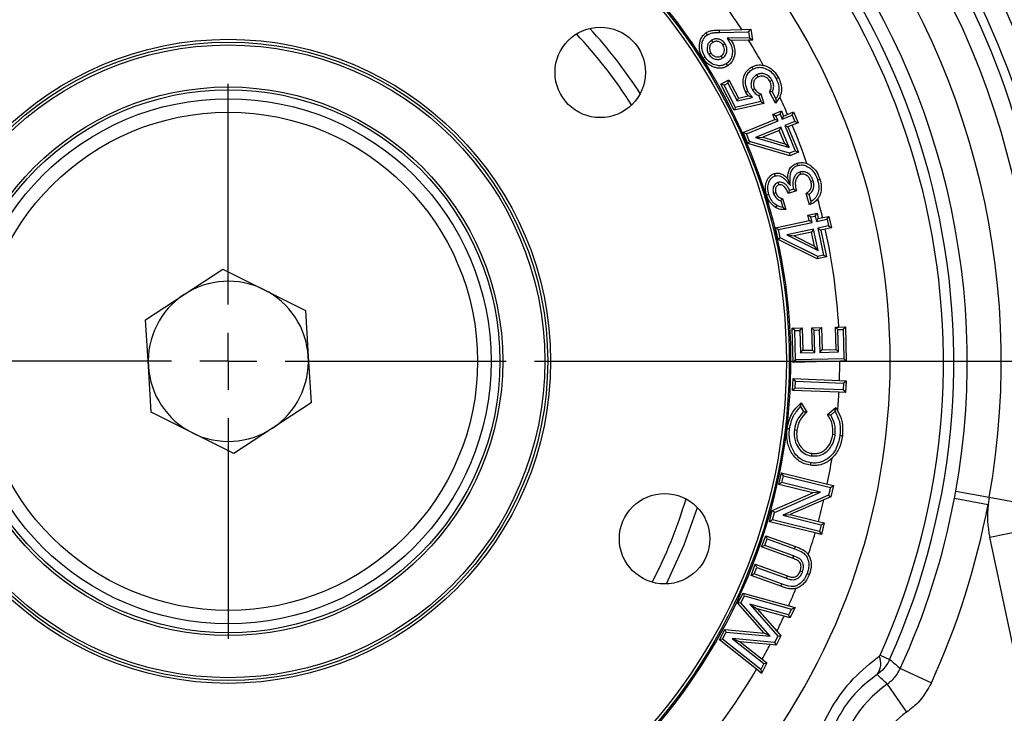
# Model space of a CAD drawing. Header units: inches. Extents: x 0.4 to 16.6, y 0.2 to 10.8.
# Tile 5 of 11: x 4.1 to 5.8, y 5.6 to 6.8. Entities that reach past the tile are written whole.
import ezdxf

# ---------------------------------------------------------------- set-up
doc = ezdxf.new("R2010")
doc.units = ezdxf.units.IN
doc.header["$MEASUREMENT"] = 0
doc.layers.add('SLD-0', color=7, linetype='Continuous', lineweight=25)
doc.styles.add('SLDTEXTSTYLE0', font='TXT', dxfattribs={"width": 0.75})
doc.dimstyles.new('SLDDIMSTYLE0', dxfattribs={"dimtxt": 0.145833, "dimasz": 0.13, "dimexe": 0, "dimexo": 0.0625, "dimgap": 0.036458, "dimtad": 0, "dimtih": 1, "dimtoh": 1, "dimdec": 1, "dimlfac": 2, "dimrnd": 1e-09, "dimzin": 12, "dimdsep": 46, "dimtxsty": 'SLDTEXTSTYLE0', "dimsah": 1, "dimcen": 0.09, "dimadec": 0, "dimazin": 3, "dimtfac": 1, "dimtdec": 1, "dimtofl": 0, "dimtmove": 0, "dimatfit": 3, "dimfxl": 0, "dimfrac": 2, "dimtolj": 1, "dimtzin": 12, "dimarcsym": 0})

# ---------------------------------------------------------------- blocks, each defined once
blk = doc.blocks.new('_D')
at = {"layer": 'SLD-0'}
for p, q in [((4.7889, 7.7152), (7.1551, 7.7152)), ((7.0301, 7.7152), (7.0301, 7.1512)), ((6.8684, 6.89), (6.8241, 6.89)), ((6.8241, 6.89), (6.8241, 6.6582)), ((7.1917, 6.89), (7.2361, 6.89)), ((7.2361, 6.89), (7.2361, 6.6582)), ((6.8241, 6.6582), (6.8684, 6.6582)), ((7.2361, 6.6582), (7.1917, 6.6582)), ((7.0301, 3.9813), (7.0301, 6.6287)), ((6.1898, 3.9813), (7.1551, 3.9813))]:
    blk.add_line(p, q, dxfattribs=at)
for points in [[(7.0301, 7.7152), (7.0101, 7.5852), (7.0501, 7.5852)], [(7.0301, 3.9813), (7.0501, 4.1113), (7.0101, 4.1113)]]:
    blk.add_solid(points, dxfattribs=at)
at = {"layer": 'SLD-0', "char_height": 0.14583, "attachment_point": 1, "style": 'SLDTEXTSTYLE0'}
for s, insert in [('7.5', (6.8954, 7.1075)), ('190', (6.8684, 6.8462))]:
    blk.add_mtext(s, dxfattribs=dict(at, insert=insert))
blk = doc.blocks.new('_D_3')
at = {"layer": 'SLD-0'}
for p, q in [((4.9716, 6.2177), (6.8619, 6.2177)), ((6.7369, 6.2177), (6.7369, 4.9449)), ((6.5753, 4.6836), (6.5309, 4.6836)), ((6.5309, 4.6836), (6.5309, 4.4519)), ((6.8985, 4.6836), (6.9429, 4.6836)), ((6.9429, 4.6836), (6.9429, 4.4519)), ((6.5309, 4.4519), (6.5753, 4.4519)), ((6.9429, 4.4519), (6.8985, 4.4519)), ((6.7369, 3.9813), (6.7369, 4.4223)), ((6.1898, 3.9813), (6.8619, 3.9813))]:
    blk.add_line(p, q, dxfattribs=at)
for points in [[(6.7369, 6.2177), (6.7169, 6.0877), (6.7569, 6.0877)], [(6.7369, 3.9813), (6.7569, 4.1113), (6.7169, 4.1113)]]:
    blk.add_solid(points, dxfattribs=at)
at = {"layer": 'SLD-0', "char_height": 0.14583, "attachment_point": 1, "style": 'SLDTEXTSTYLE0'}
for s, insert in [('4.5', (6.6023, 4.9012)), ('114', (6.5753, 4.6399))]:
    blk.add_mtext(s, dxfattribs=dict(at, insert=insert))
blk = doc.blocks.new('SW_CENTERMARKSYMBOL_0')
at = {"layer": 'SLD-0', "color": 0}
for p, q in [((0, 0.1), (0, 0.4875)), ((0, 0), (0, 0.05)), ((-0.1, 0), (-0.4875, 0)), ((0, 0), (-0.05, 0)), ((0, 0), (0, -0.05)), ((0, 0), (0.05, 0)), ((0.1, 0), (0.4875, 0)), ((0, -0.1), (0, -0.4875))]:
    blk.add_line(p, q, dxfattribs=at)

msp = doc.modelspace()

# ---------------------------------------------------------------- linework, layer by layer
at = {"color": 7, "linetype": 'Continuous', "lineweight": 25}
for p, q in [((5.2961, 6.7995), (5.3354, 6.8004)), ((5.2962, 6.7952), (5.2961, 6.7995)), ((5.2962, 6.7952), (5.3473, 6.7964)), ((5.3354, 6.8004), (5.3509, 6.8008)), ((5.3473, 6.7964), (5.3509, 6.8008)), ((5.3473, 6.7964), (5.3491, 6.7859)), ((5.3509, 6.8008), (5.3542, 6.7817)), ((5.282, 6.7815), (5.2843, 6.7778)), ((5.3059, 6.7752), (5.3023, 6.7729)), ((5.3491, 6.7859), (5.3096, 6.7851)), ((5.3096, 6.7851), (5.3171, 6.7809)), ((5.3473, 6.7815), (5.3171, 6.7809)), ((5.3542, 6.7817), (5.3473, 6.7815)), ((5.3491, 6.7859), (5.3542, 6.7817)), ((5.2773, 6.7569), (5.281, 6.7592)), ((5.3017, 6.7504), (5.2994, 6.754)), ((5.308, 6.7402), (5.3103, 6.7366)), ((5.3555, 6.7311), (5.3535, 6.735)), ((5.2983, 6.7046), (5.3128, 6.7121)), ((5.3041, 6.7028), (5.3109, 6.7063)), ((5.3109, 6.7063), (5.3128, 6.7121)), ((5.3109, 6.7063), (5.3271, 6.6752)), ((5.3128, 6.7121), (5.3294, 6.6801)), ((5.3616, 6.7208), (5.3636, 6.717)), ((5.3885, 6.711), (5.3847, 6.7091)), ((5.3041, 6.7028), (5.2983, 6.7046)), ((5.3221, 6.6587), (5.2983, 6.7046)), ((5.3244, 6.6636), (5.3041, 6.7028)), ((5.3464, 6.6839), (5.3424, 6.6898)), ((5.3539, 6.6944), (5.3577, 6.6965)), ((5.3944, 6.6713), (5.3842, 6.6909)), ((5.3953, 6.6787), (5.3891, 6.6908)), ((5.3686, 6.6737), (5.3244, 6.6636)), ((5.3271, 6.6752), (5.3543, 6.6812)), ((5.3271, 6.6752), (5.3294, 6.6801)), ((5.3294, 6.6801), (5.3464, 6.6839)), ((5.3543, 6.6812), (5.3464, 6.6839)), ((5.3655, 6.6841), (5.3686, 6.6737)), ((5.3686, 6.6737), (5.374, 6.6706)), ((5.369, 6.6872), (5.374, 6.6706)), ((5.4019, 6.6815), (5.3944, 6.6713)), ((5.374, 6.6706), (5.3221, 6.6587)), ((5.3244, 6.6636), (5.3221, 6.6587)), ((5.3897, 6.6513), (5.4049, 6.6575)), ((5.4025, 6.6519), (5.4049, 6.6575)), ((5.4049, 6.6575), (5.4086, 6.6484)), ((5.4158, 6.6514), (5.4263, 6.6557)), ((5.4239, 6.65), (5.4263, 6.6557)), ((5.4263, 6.6557), (5.4341, 6.6366)), ((5.338, 6.6194), (5.3934, 6.6422)), ((5.3436, 6.6171), (5.399, 6.6398)), ((5.3953, 6.6489), (5.3897, 6.6513)), ((5.3934, 6.6422), (5.3897, 6.6513)), ((5.399, 6.6398), (5.3934, 6.6422)), ((5.3953, 6.6489), (5.4025, 6.6519)), ((5.399, 6.6398), (5.3953, 6.6489)), ((5.4025, 6.6519), (5.4062, 6.6428)), ((5.4062, 6.6428), (5.4239, 6.65)), ((5.4062, 6.6428), (5.4086, 6.6484)), ((5.4086, 6.6484), (5.4158, 6.6514)), ((5.4285, 6.639), (5.4108, 6.6317)), ((5.4239, 6.65), (5.4285, 6.639)), ((5.4341, 6.6366), (5.424, 6.6325)), ((5.4285, 6.639), (5.4341, 6.6366)), ((5.3436, 6.6171), (5.338, 6.6194)), ((5.3459, 6.6), (5.338, 6.6194)), ((5.4036, 6.6288), (5.3595, 6.6107)), ((5.4012, 6.6231), (5.3723, 6.6113)), ((5.4036, 6.6288), (5.4012, 6.6231)), ((5.4108, 6.5998), (5.4012, 6.6231)), ((5.4182, 6.5931), (5.4036, 6.6288)), ((5.4108, 6.6317), (5.4164, 6.6294)), ((5.4108, 6.6317), (5.4291, 6.5871)), ((5.424, 6.6325), (5.4164, 6.6294)), ((5.4164, 6.6294), (5.4347, 6.5847)), ((5.3491, 6.6035), (5.3436, 6.6171)), ((5.3491, 6.6035), (5.3459, 6.6)), ((5.4193, 6.5831), (5.3491, 6.6035)), ((5.3595, 6.6107), (5.3723, 6.6113)), ((5.3595, 6.6107), (5.4182, 6.5931)), ((5.3723, 6.6113), (5.4108, 6.5998)), ((5.4195, 6.5785), (5.3459, 6.6)), ((5.4182, 6.5931), (5.4108, 6.5998)), ((5.4291, 6.5871), (5.4193, 6.5831)), ((5.4347, 6.5847), (5.4195, 6.5785)), ((5.4291, 6.5871), (5.4347, 6.5847)), ((5.4193, 6.5831), (5.4195, 6.5785)), ((5.4371, 6.5499), (5.4384, 6.5458)), ((5.4208, 6.5262), (5.416, 6.5382)), ((5.4607, 6.5348), (5.4566, 6.5336)), ((5.3988, 6.5315), (5.4001, 6.5274)), ((5.4314, 6.517), (5.4168, 6.5125)), ((5.4262, 6.5199), (5.4193, 6.5178)), ((5.3909, 6.5126), (5.395, 6.5139)), ((5.4036, 6.4999), (5.4071, 6.4884)), ((5.4069, 6.5037), (5.4129, 6.4844)), ((5.4544, 6.4926), (5.4482, 6.5125)), ((5.457, 6.4986), (5.4533, 6.5106)), ((5.3947, 6.4523), (5.4535, 6.4649)), ((5.4514, 6.4745), (5.4675, 6.4779)), ((5.4565, 6.4712), (5.4514, 6.4745)), ((5.4535, 6.4649), (5.4514, 6.4745)), ((5.4586, 6.4616), (5.4535, 6.4649)), ((5.4565, 6.4712), (5.4642, 6.4728)), ((5.4586, 6.4616), (5.4565, 6.4712)), ((5.4642, 6.4728), (5.4675, 6.4779)), ((5.4642, 6.4728), (5.4662, 6.4632)), ((5.4662, 6.4632), (5.4695, 6.4683)), ((5.4662, 6.4632), (5.485, 6.4672)), ((5.4675, 6.4779), (5.4695, 6.4683)), ((5.4695, 6.4683), (5.4773, 6.47)), ((5.4773, 6.47), (5.4883, 6.4723)), ((5.485, 6.4672), (5.4883, 6.4723)), ((5.485, 6.4672), (5.4875, 6.4555)), ((5.4883, 6.4723), (5.4926, 6.4522)), ((5.3998, 6.449), (5.3947, 6.4523)), ((5.3991, 6.4317), (5.3947, 6.4523)), ((5.3998, 6.449), (5.4586, 6.4616)), ((5.4029, 6.4346), (5.3998, 6.449)), ((5.4611, 6.4498), (5.4144, 6.4398)), ((5.4611, 6.4498), (5.4578, 6.4447)), ((5.4692, 6.4121), (5.4611, 6.4498)), ((5.4875, 6.4555), (5.4688, 6.4515)), ((5.4688, 6.4515), (5.4789, 6.4042)), ((5.4688, 6.4515), (5.4739, 6.4482)), ((5.4819, 6.4499), (5.4739, 6.4482)), ((5.4739, 6.4482), (5.484, 6.4009)), ((5.4926, 6.4522), (5.4819, 6.4499)), ((5.4875, 6.4555), (5.4926, 6.4522)), ((5.4029, 6.4346), (5.3991, 6.4317)), ((5.4679, 6.3975), (5.3991, 6.4317)), ((5.4685, 6.402), (5.4029, 6.4346)), ((5.4144, 6.4398), (5.4692, 6.4121)), ((5.4144, 6.4398), (5.4272, 6.4381)), ((5.4578, 6.4447), (5.4272, 6.4381)), ((5.4272, 6.4381), (5.4631, 6.42)), ((5.4631, 6.42), (5.4578, 6.4447)), ((5.4692, 6.4121), (5.4631, 6.42)), ((5.4685, 6.402), (5.4679, 6.3975)), ((5.484, 6.4009), (5.4679, 6.3975)), ((5.4789, 6.4042), (5.4685, 6.402)), ((5.4789, 6.4042), (5.484, 6.4009)), ((4.3568, 6.3351), (4.4245, 6.3798)), ((4.4245, 6.3798), (4.4971, 6.3434)), ((4.4971, 6.3434), (4.5697, 6.307)), ((4.289, 6.2904), (4.3568, 6.3351)), ((4.5697, 6.307), (4.5745, 6.226)), ((4.2938, 6.2094), (4.289, 6.2904)), ((5.424, 6.2758), (5.4413, 6.2762)), ((5.4284, 6.2716), (5.424, 6.2758)), ((5.4255, 6.2157), (5.424, 6.2758)), ((5.4371, 6.2718), (5.4413, 6.2762)), ((5.4413, 6.2762), (5.4424, 6.237)), ((5.4582, 6.2767), (5.4752, 6.2771)), ((5.4626, 6.2725), (5.4582, 6.2767)), ((5.4592, 6.2374), (5.4582, 6.2767)), ((5.471, 6.2727), (5.4752, 6.2771)), ((5.4752, 6.2771), (5.4763, 6.2379)), ((5.4997, 6.2778), (5.5057, 6.2779)), ((5.5041, 6.2736), (5.4997, 6.2778)), ((5.5008, 6.2385), (5.4997, 6.2778)), ((5.5041, 6.2736), (5.513, 6.2738)), ((5.5052, 6.2343), (5.5041, 6.2736)), ((5.5057, 6.2779), (5.5172, 6.2782)), ((5.513, 6.2738), (5.5172, 6.2782)), ((5.513, 6.2738), (5.5143, 6.2223)), ((5.5172, 6.2782), (5.5187, 6.2181)), ((5.4284, 6.2716), (5.4371, 6.2718)), ((5.4297, 6.2201), (5.4284, 6.2716)), ((5.4371, 6.2718), (5.4382, 6.2325)), ((5.4626, 6.2725), (5.471, 6.2727)), ((5.4636, 6.2332), (5.4626, 6.2725)), ((5.471, 6.2727), (5.4721, 6.2334)), ((4.5745, 6.226), (4.5793, 6.1449)), ((5.5143, 6.2223), (5.4297, 6.2201)), ((5.4382, 6.2325), (5.4424, 6.237)), ((5.4382, 6.2325), (5.4636, 6.2332)), ((5.4424, 6.237), (5.4592, 6.2374)), ((5.4636, 6.2332), (5.4592, 6.2374)), ((5.4721, 6.2334), (5.4763, 6.2379)), ((5.4721, 6.2334), (5.5052, 6.2343)), ((5.4763, 6.2379), (5.5008, 6.2385)), ((5.5052, 6.2343), (5.5008, 6.2385)), ((5.5143, 6.2223), (5.5187, 6.2181)), ((4.2985, 6.1283), (4.2938, 6.2094)), ((5.4297, 6.2201), (5.4255, 6.2157)), ((5.5074, 6.2179), (5.4255, 6.2157)), ((5.5187, 6.2181), (5.5074, 6.2179)), ((5.4245, 6.1667), (5.4254, 6.1875)), ((5.4295, 6.183), (5.4254, 6.1875)), ((5.4254, 6.1875), (5.5068, 6.1842)), ((5.429, 6.1708), (5.4245, 6.1667)), ((5.429, 6.1708), (5.4295, 6.183)), ((5.5135, 6.1674), (5.429, 6.1708)), ((5.4295, 6.183), (5.5139, 6.1796)), ((5.5068, 6.1842), (5.5184, 6.1837)), ((5.5139, 6.1796), (5.5135, 6.1674)), ((5.5139, 6.1796), (5.5184, 6.1837)), ((5.5184, 6.1837), (5.5176, 6.1629)), ((5.506, 6.1634), (5.4245, 6.1667)), ((5.5176, 6.1629), (5.506, 6.1634)), ((5.5135, 6.1674), (5.5176, 6.1629)), ((4.5793, 6.1449), (4.5115, 6.1002)), ((5.4384, 6.1381), (5.4438, 6.1293)), ((5.4394, 6.1446), (5.4493, 6.1286)), ((5.4859, 6.124), (5.5001, 6.1365)), ((5.5001, 6.1365), (5.5038, 6.1304)), ((4.3711, 6.0919), (4.2985, 6.1283)), ((5.4915, 6.1231), (5.4991, 6.1299)), ((4.4437, 6.0556), (4.3711, 6.0919)), ((4.5115, 6.1002), (4.4437, 6.0556)), ((5.4276, 6.0974), (5.4318, 6.0969)), ((5.4993, 6.0887), (5.495, 6.0893)), ((5.458, 6.0515), (5.4585, 6.0558)), ((5.4003, 6.0015), (5.4053, 6.0219)), ((5.4084, 6.0167), (5.4053, 6.0219)), ((5.4053, 6.0219), (5.4855, 6.0021)), ((5.4055, 6.0046), (5.4084, 6.0167)), ((5.4084, 6.0167), (5.491, 5.9962)), ((5.4055, 6.0046), (5.4003, 6.0015)), ((5.4601, 5.9867), (5.4003, 6.0015)), ((5.4734, 5.9878), (5.4055, 6.0046)), ((5.4855, 6.0021), (5.4962, 5.9994)), ((5.491, 5.9962), (5.4962, 5.9994)), ((5.4962, 5.9994), (5.4914, 5.9798)), ((5.3889, 5.9555), (5.4601, 5.9867)), ((5.3926, 5.9524), (5.4734, 5.9878)), ((5.4877, 5.9829), (5.4071, 5.9475)), ((5.4734, 5.9878), (5.4601, 5.9867)), ((5.4914, 5.9798), (5.4795, 5.9746)), ((5.491, 5.9962), (5.4877, 5.9829)), ((5.4877, 5.9829), (5.4914, 5.9798)), ((5.7087, 5.9772), (5.7109, 5.9895)), ((5.7109, 5.9895), (5.7696, 5.979)), ((5.4795, 5.9746), (5.4204, 5.9487)), ((5.7087, 5.9772), (5.7675, 5.9661)), ((5.7696, 5.979), (5.7675, 5.9661)), ((5.7696, 5.979), (5.827, 5.9687)), ((5.3841, 5.936), (5.3889, 5.9555)), ((5.3926, 5.9524), (5.3889, 5.9555)), ((5.3893, 5.9391), (5.3926, 5.9524)), ((5.4071, 5.9475), (5.4204, 5.9487)), ((5.4071, 5.9475), (5.4748, 5.9307)), ((5.4204, 5.9487), (5.4698, 5.9364)), ((5.3893, 5.9391), (5.3841, 5.936)), ((5.4641, 5.9162), (5.3841, 5.936)), ((5.4718, 5.9187), (5.3893, 5.9391)), ((5.4698, 5.9364), (5.48, 5.9339)), ((5.4748, 5.9307), (5.4718, 5.9187)), ((5.4748, 5.9307), (5.48, 5.9339)), ((5.48, 5.9339), (5.475, 5.9135)), ((5.3701, 5.8917), (5.3774, 5.9114)), ((5.3799, 5.9059), (5.3774, 5.9114)), ((5.3774, 5.9114), (5.4293, 5.8924)), ((5.475, 5.9135), (5.4641, 5.9162)), ((5.4718, 5.9187), (5.475, 5.9135)), ((5.7705, 5.9086), (5.8278, 5.9207)), ((5.3757, 5.8943), (5.3701, 5.8917)), ((5.3757, 5.8943), (5.3799, 5.9059)), ((5.426, 5.8759), (5.3757, 5.8943)), ((5.3799, 5.9059), (5.4279, 5.8884)), ((5.8542, 5.5148), (5.7705, 5.9086)), ((5.4245, 5.8718), (5.3701, 5.8917)), ((5.426, 5.8759), (5.4245, 5.8718)), ((5.4279, 5.8884), (5.4293, 5.8924)), ((5.3518, 5.8416), (5.359, 5.8613)), ((5.3616, 5.8558), (5.359, 5.8613)), ((5.359, 5.8613), (5.4155, 5.8407)), ((5.3573, 5.8442), (5.3518, 5.8416)), ((5.4038, 5.8226), (5.3518, 5.8416)), ((5.3573, 5.8442), (5.3616, 5.8558)), ((5.4053, 5.8267), (5.3573, 5.8442)), ((5.3616, 5.8558), (5.414, 5.8366)), ((5.4419, 5.8479), (5.4378, 5.8493)), ((5.4053, 5.8267), (5.4038, 5.8226)), ((5.414, 5.8366), (5.4155, 5.8407)), ((5.3286, 5.7927), (5.3377, 5.8107)), ((5.34, 5.8056), (5.3377, 5.8107)), ((5.3377, 5.8107), (5.4178, 5.7884)), ((5.3338, 5.7933), (5.3286, 5.7927)), ((5.3746, 5.7403), (5.3286, 5.7927)), ((5.3338, 5.7933), (5.34, 5.8056)), ((5.385, 5.735), (5.3338, 5.7933)), ((5.34, 5.8056), (5.4227, 5.7825)), ((5.3494, 5.7912), (5.3621, 5.7832)), ((5.4175, 5.7723), (5.3494, 5.7912)), ((5.3494, 5.7912), (5.3987, 5.7351)), ((5.4096, 5.7701), (5.3621, 5.7832)), ((5.3621, 5.7832), (5.397, 5.7436)), ((5.4227, 5.7825), (5.4175, 5.7723)), ((5.4175, 5.7723), (5.4198, 5.7672)), ((5.4178, 5.7884), (5.4289, 5.7853)), ((5.4289, 5.7853), (5.4198, 5.7672)), ((5.4227, 5.7825), (5.4289, 5.7853)), ((5.4198, 5.7672), (5.4096, 5.7701)), ((5.2961, 5.7286), (5.3054, 5.7469)), ((5.3015, 5.7298), (5.3079, 5.7423)), ((5.3079, 5.7423), (5.3054, 5.7469)), ((5.3054, 5.7469), (5.3746, 5.7403)), ((5.3079, 5.7423), (5.385, 5.735)), ((5.385, 5.735), (5.3746, 5.7403)), ((5.397, 5.7436), (5.4038, 5.7358)), ((5.3015, 5.7298), (5.2961, 5.7286)), ((5.3611, 5.6769), (5.2961, 5.7286)), ((5.3688, 5.6763), (5.3015, 5.7298)), ((5.3929, 5.7238), (5.3187, 5.7308)), ((5.3187, 5.7308), (5.3741, 5.6867)), ((5.3187, 5.7308), (5.3327, 5.7252)), ((5.3851, 5.7202), (5.3327, 5.7252)), ((5.3327, 5.7252), (5.3712, 5.6945)), ((5.3954, 5.7193), (5.3851, 5.7202)), ((5.3987, 5.7351), (5.3929, 5.7238)), ((5.3929, 5.7238), (5.3954, 5.7193)), ((5.4038, 5.7358), (5.3954, 5.7193)), ((5.3987, 5.7351), (5.4038, 5.7358)), ((5.3741, 5.6867), (5.3688, 5.6763)), ((5.3795, 5.6879), (5.3702, 5.6696)), ((5.3712, 5.6945), (5.3795, 5.6879)), ((5.3741, 5.6867), (5.3795, 5.6879)), ((5.5782, 5.7017), (5.5948, 5.6942)), ((5.3702, 5.6696), (5.3611, 5.6769)), ((5.3688, 5.6763), (5.3702, 5.6696)), ((5.6136, 5.6782), (5.6681, 5.6533)), ((5.5907, 5.6509), (5.6247, 5.6015))]:
    msp.add_line(p, q, dxfattribs=at)
at = {"color": 7, "linetype": 'Continuous', "lineweight": 25, "flags": 128}
for points in [[(5.2752, 6.7913), (5.2741, 6.7931), (5.2729, 6.7949)], [(5.2708, 6.7523), (5.2697, 6.7516), (5.2686, 6.7509), (5.2672, 6.75)], [(5.3956, 6.7143), (5.3968, 6.7148), (5.3979, 6.7154), (5.3995, 6.7162)], [(5.3462, 6.6918), (5.3443, 6.6908), (5.3424, 6.6898)], [(5.4336, 6.5615), (5.433, 6.5636), (5.4323, 6.5657)], [(5.3938, 6.5432), (5.3933, 6.5449), (5.393, 6.5461), (5.3926, 6.5474)], [(5.4684, 6.5361), (5.4696, 6.5364), (5.4709, 6.5368), (5.4725, 6.5373)], [(5.3826, 6.5108), (5.3806, 6.5101), (5.3785, 6.5095)], [(5.3967, 6.4915), (5.3955, 6.4897), (5.3944, 6.4879)], [(5.419, 6.0989), (5.4177, 6.099), (5.4165, 6.0992), (5.4148, 6.0994)], [(5.5076, 6.0874), (5.5089, 6.0872), (5.5102, 6.0871), (5.5119, 6.0868)], [(5.4564, 6.0394), (5.4562, 6.0381), (5.4561, 6.0368), (5.4559, 6.0351)], [(5.45, 5.8453), (5.452, 5.8446), (5.454, 5.8439)]]:
    msp.add_lwpolyline(points, dxfattribs=at)
at = {"color": 8, "linetype": 'Continuous', "lineweight": 25, "flags": 128}
msp.add_lwpolyline([(5.203, 5.8267), (5.2342, 5.8953), (5.2575, 5.9607)], dxfattribs=at)
at = {"color": 7, "linetype": 'Continuous', "lineweight": 25}
for centre, radius in [((4.4341, 6.2177), 0.9845), ((4.4341, 6.2177), 0.9795), ((5.0869, 6.7251), 0.0794), ((4.4341, 6.2177), 0.5656), ((4.4341, 6.2177), 0.5606), ((4.4341, 6.2177), 0.5556), ((4.4341, 6.2177), 0.4818), ((4.4341, 6.2177), 0.4768), ((4.4341, 6.2177), 0.4612), ((4.4341, 6.2177), 0.4375), ((5.1999, 5.9061), 0.0794)]:
    msp.add_circle(centre, radius, dxfattribs=at)
for centre, radius, start, end in [((4.4341, 6.2177), 1.1616, 305.2448, 105.0001), ((4.4341, 6.2177), 1.1616, 105.0001, 256.7553), ((4.4341, 6.2177), 1.4975, 342.3505, 47.6497), ((4.4341, 6.2177), 1.0732, 105.0001, 256.2888), ((4.4341, 6.2177), 1.2732, 335.7248, 54.2753), ((4.4341, 6.2177), 1.255, 335.7248, 54.2753), ((4.4341, 6.2177), 0.9875, 306.1215, 105.0001), ((4.4341, 6.2177), 0.9875, 105.0001, 255.8786), ((4.4341, 6.2177), 1.4149, 349.8657, 40.1344), ((4.4341, 6.2177), 1.3567, 349.8657, 40.1344), ((4.4341, 6.2177), 1.297, 349.8657, 40.1344), ((4.4341, 6.2177), 1.0732, 32.8862, 39.9706), ((4.4341, 6.2177), 0.8389, 32.4594, 43.256), ((4.4341, 6.2177), 1.0732, 28.975, 31.6949), ((4.4341, 6.2177), 1.0732, 23.8355, 25.6083), ((4.4341, 6.2177), 1.0732, 18.8769, 22.7366), ((4.4341, 6.2177), 1.0732, 13.5965, 15.4239), ((4.4341, 6.2177), 1.0732, 3.2191, 12.4961), ((4.4341, 6.2177), 0.1406, 63.3828, 123.3828), ((4.4341, 6.2177), 0.1406, 3.3828, 63.3828), ((4.4341, 6.2177), 0.1406, 123.3828, 183.3828), ((4.4341, 6.2177), 0.1406, 303.3828, 3.3828), ((4.4341, 6.2177), 0.1406, 183.3828, 243.3828), ((4.4341, 6.2177), 1.0732, 358.2133, 0.0096), ((4.4341, 6.2177), 1.0732, 355.3336, 357.1002), ((4.4341, 6.2177), 0.1406, 243.3828, 303.3828), ((4.4341, 6.2177), 1.0732, 348.4101, 350.886), ((4.4341, 6.2177), 0.8389, 332.4594, 343.256), ((4.4341, 6.2177), 1.0732, 344.8068, 346.9075), ((4.4341, 6.2177), 1.297, 335.4213, 349.3168), ((4.4341, 6.2177), 1.3569, 335.4213, 349.3168), ((5.95, 5.9467), 0.1835, 173.9281, 192.0001), ((4.4341, 6.2177), 1.0732, 341.5427, 343.6839), ((4.4341, 6.2177), 1.0732, 336.4216, 338.1831), ((4.4341, 6.2177), 1.0732, 333.7838, 335.3506), ((4.4341, 6.2177), 1.0732, 330.8246, 332.3869), ((5.5467, 5.6869), 0.0326, 323.555, 23.3946), ((4.4341, 6.2177), 1.0732, 305.7114, 329.7411), ((5.706, 5.4833), 0.2034, 124.5361, 175.4641), ((5.706, 5.4833), 0.1435, 124.5361, 175.4641)]:
    msp.add_arc(centre, radius, start, end, dxfattribs=at)
at = {"color": 8, "linetype": 'Continuous', "lineweight": 25}
for radius, start, end in [(1.4611, 344.9618, 45.0383), (1.4453, 346.2176, 43.7825), (0.8626, 33.0501, 42.6653)]:
    msp.add_arc((4.4341, 6.2177), radius, start, end, dxfattribs=at)
at = {"color": 7, "linetype": 'Continuous', "lineweight": 25}
for points, knots in [([(5.2672, 6.75), (5.2651, 6.7539), (5.2612, 6.7613), (5.2603, 6.7741), (5.263, 6.7841), (5.2678, 6.7911), (5.2712, 6.7936), (5.2729, 6.7949)], [0, 0, 0, 0, 0.263269, 0.499797, 0.749609, 0.870212, 1, 1, 1, 1]), ([(5.2729, 6.7949), (5.2747, 6.7959), (5.2782, 6.7978), (5.2841, 6.7989), (5.2888, 6.7992), (5.2928, 6.7994), (5.2948, 6.7994), (5.2961, 6.7995)], [0, 0, 0, 0, 0.249701, 0.499559, 0.749752, 0.836888, 1, 1, 1, 1]), ([(5.2752, 6.7913), (5.2779, 6.7925), (5.2826, 6.7947), (5.2899, 6.795), (5.2941, 6.7951), (5.2962, 6.7952)], [0, 0, 0, 0, 0.408579, 0.703443, 1, 1, 1, 1]), ([(5.2708, 6.7523), (5.2686, 6.7566), (5.2647, 6.764), (5.2651, 6.7753), (5.2676, 6.7835), (5.2714, 6.7886), (5.2742, 6.7906), (5.2752, 6.7913)], [0, 0, 0, 0, 0.327576, 0.566878, 0.763921, 0.915423, 1, 1, 1, 1]), ([(5.282, 6.7815), (5.2804, 6.7802), (5.2771, 6.7776), (5.2747, 6.7719), (5.2741, 6.7658), (5.2752, 6.7607), (5.2768, 6.7578), (5.2773, 6.7569)], [0, 0, 0, 0, 0.228905, 0.448335, 0.646185, 0.887263, 1, 1, 1, 1]), ([(5.2843, 6.7778), (5.2836, 6.7773), (5.2822, 6.7762), (5.2805, 6.7741), (5.2794, 6.7718), (5.2786, 6.7684), (5.2785, 6.7639), (5.2802, 6.7608), (5.281, 6.7592)], [0, 0, 0, 0, 0.130529, 0.253643, 0.374855, 0.499931, 0.749962, 1, 1, 1, 1]), ([(5.3059, 6.7752), (5.3044, 6.7772), (5.3017, 6.7807), (5.2956, 6.7836), (5.2896, 6.7844), (5.285, 6.7831), (5.2827, 6.7818), (5.282, 6.7815)], [0, 0, 0, 0, 0.263851, 0.48783, 0.711937, 0.921283, 1, 1, 1, 1]), ([(5.3023, 6.7729), (5.3013, 6.7743), (5.2992, 6.7771), (5.2951, 6.7791), (5.2917, 6.7798), (5.2891, 6.7797), (5.2866, 6.7791), (5.2851, 6.7782), (5.2843, 6.7778)], [0, 0, 0, 0, 0.249721, 0.499088, 0.627239, 0.749576, 0.874774, 1, 1, 1, 1]), ([(5.3017, 6.7504), (5.3035, 6.7518), (5.3069, 6.7546), (5.3092, 6.7607), (5.3094, 6.7668), (5.308, 6.7716), (5.3065, 6.7743), (5.3059, 6.7752)], [0, 0, 0, 0, 0.241078, 0.469034, 0.665486, 0.886658, 1, 1, 1, 1]), ([(5.3096, 6.7851), (5.3131, 6.7797), (5.3184, 6.7714), (5.3192, 6.7585), (5.3171, 6.7499), (5.3129, 6.7438), (5.3095, 6.7413), (5.308, 6.7402)], [0, 0, 0, 0, 0.371726, 0.576343, 0.746475, 0.891346, 1, 1, 1, 1]), ([(5.3171, 6.7809), (5.3191, 6.7772), (5.323, 6.7698), (5.3235, 6.7591), (5.3218, 6.751), (5.3192, 6.7452), (5.316, 6.7411), (5.3129, 6.7383), (5.3111, 6.7372), (5.3103, 6.7366)], [0, 0, 0, 0, 0.2497459, 0.4991629, 0.6251023, 0.7495294, 0.874628, 0.9373152, 1, 1, 1, 1]), ([(5.281, 6.7592), (5.282, 6.7578), (5.2841, 6.7551), (5.2887, 6.7527), (5.2932, 6.7519), (5.2969, 6.7527), (5.2987, 6.7537), (5.2994, 6.754)], [0, 0, 0, 0, 0.247878, 0.480664, 0.713786, 0.887791, 1, 1, 1, 1]), ([(5.2994, 6.754), (5.3006, 6.755), (5.303, 6.7569), (5.3048, 6.7611), (5.3051, 6.7655), (5.3043, 6.7696), (5.3029, 6.7719), (5.3023, 6.7729)], [0, 0, 0, 0, 0.213884, 0.430437, 0.618006, 0.836889, 1, 1, 1, 1]), ([(5.3103, 6.7366), (5.3084, 6.7356), (5.3048, 6.7335), (5.2986, 6.7323), (5.2923, 6.7326), (5.2842, 6.7347), (5.2747, 6.7399), (5.2697, 6.7466), (5.2672, 6.75)], [0, 0, 0, 0, 0.125157, 0.250253, 0.371448, 0.50066, 0.750182, 1, 1, 1, 1]), ([(5.308, 6.7402), (5.3057, 6.739), (5.3011, 6.7367), (5.2923, 6.7367), (5.2833, 6.7398), (5.2756, 6.7454), (5.2722, 6.7503), (5.2708, 6.7523)], [0, 0, 0, 0, 0.176815, 0.35494, 0.589908, 0.829715, 1, 1, 1, 1]), ([(5.2773, 6.7569), (5.279, 6.7548), (5.2821, 6.751), (5.2885, 6.7482), (5.2947, 6.7475), (5.2991, 6.7489), (5.3012, 6.7501), (5.3017, 6.7504)], [0, 0, 0, 0, 0.290593, 0.514227, 0.738199, 0.941267, 1, 1, 1, 1]), ([(5.3424, 6.6898), (5.3406, 6.6938), (5.3372, 6.7018), (5.3375, 6.713), (5.3401, 6.7213), (5.3434, 6.727), (5.3479, 6.7317), (5.3516, 6.7339), (5.3535, 6.735)], [0, 0, 0, 0, 0.249885, 0.499248, 0.627644, 0.749623, 0.874765, 1, 1, 1, 1]), ([(5.3462, 6.6918), (5.3443, 6.6964), (5.3412, 6.7041), (5.3423, 6.7153), (5.3457, 6.7233), (5.3507, 6.7284), (5.3543, 6.7304), (5.3555, 6.7311)], [0, 0, 0, 0, 0.327815, 0.543936, 0.72407, 0.905026, 1, 1, 1, 1]), ([(5.3535, 6.735), (5.3567, 6.7363), (5.3629, 6.7389), (5.3697, 6.738), (5.373, 6.7376)], [0, 0, 0, 0, 0.500047, 1, 1, 1, 1]), ([(5.3555, 6.7311), (5.3585, 6.7323), (5.3643, 6.7347), (5.3745, 6.7333), (5.3842, 6.7287), (5.3914, 6.7217), (5.3945, 6.7163), (5.3956, 6.7143)], [0, 0, 0, 0, 0.196451, 0.385503, 0.618035, 0.853002, 1, 1, 1, 1]), ([(5.3885, 6.711), (5.3869, 6.7135), (5.384, 6.718), (5.3773, 6.722), (5.3705, 6.7235), (5.3651, 6.7225), (5.3624, 6.7212), (5.3616, 6.7208)], [0, 0, 0, 0, 0.2736055, 0.4962829, 0.7195363, 0.9188241, 1, 1, 1, 1]), ([(5.373, 6.7376), (5.3732, 6.7375), (5.3757, 6.737), (5.3823, 6.7346), (5.3922, 6.728), (5.397, 6.7202), (5.3995, 6.7162)], [0, 0, 0, 0, 0.017413, 0.21446, 0.606968, 1, 1, 1, 1]), ([(5.3616, 6.7208), (5.3597, 6.7196), (5.3561, 6.7173), (5.3528, 6.7119), (5.3512, 6.7058), (5.3516, 6.6997), (5.3532, 6.696), (5.3539, 6.6944)], [0, 0, 0, 0, 0.222372, 0.415674, 0.608071, 0.830731, 1, 1, 1, 1]), ([(5.3636, 6.717), (5.3619, 6.7159), (5.3594, 6.7142), (5.3572, 6.7108), (5.3559, 6.7072), (5.3555, 6.7021), (5.3569, 6.6984), (5.3577, 6.6965)], [0, 0, 0, 0, 0.257263, 0.377851, 0.499978, 0.742809, 1, 1, 1, 1]), ([(5.3847, 6.7091), (5.3835, 6.7109), (5.3812, 6.7144), (5.3767, 6.7174), (5.3729, 6.7185), (5.3686, 6.7189), (5.3656, 6.7178), (5.3636, 6.717)], [0, 0, 0, 0, 0.259729, 0.500065, 0.623335, 0.743961, 1, 1, 1, 1]), ([(5.3842, 6.6909), (5.3849, 6.6923), (5.3865, 6.6951), (5.3872, 6.6999), (5.3867, 6.7039), (5.3857, 6.7069), (5.385, 6.7084), (5.3847, 6.7091)], [0, 0, 0, 0, 0.249928, 0.499767, 0.74958, 0.87478, 1, 1, 1, 1]), ([(5.3891, 6.6908), (5.39, 6.6935), (5.3917, 6.6984), (5.391, 6.7055), (5.3893, 6.7094), (5.3885, 6.711)], [0, 0, 0, 0, 0.398591, 0.736274, 1, 1, 1, 1]), ([(5.3956, 6.7143), (5.3976, 6.7097), (5.4009, 6.7018), (5.4006, 6.6901), (5.3981, 6.6828), (5.3959, 6.6795), (5.3953, 6.6787)], [0, 0, 0, 0, 0.393958, 0.67981, 0.923743, 1, 1, 1, 1]), ([(5.3995, 6.7162), (5.4011, 6.7125), (5.4044, 6.7051), (5.4056, 6.6928), (5.4031, 6.6852), (5.4019, 6.6815)], [0, 0, 0, 0, 0.3394821, 0.6784564, 1, 1, 1, 1]), ([(5.3543, 6.6812), (5.3535, 6.6822), (5.3523, 6.6836), (5.3508, 6.6855), (5.3496, 6.6869), (5.3484, 6.6883), (5.3472, 6.6899), (5.3466, 6.6911), (5.3462, 6.6918)], [0, 0, 0, 0, 0.274753, 0.412129, 0.549505, 0.686906, 0.824365, 1, 1, 1, 1]), ([(5.3539, 6.6944), (5.3554, 6.6922), (5.3584, 6.6877), (5.3632, 6.6852), (5.3655, 6.6841)], [0, 0, 0, 0, 0.514199, 1, 1, 1, 1]), ([(5.3577, 6.6965), (5.3592, 6.6944), (5.3621, 6.6903), (5.3667, 6.6882), (5.369, 6.6872)], [0, 0, 0, 0, 0.499032, 1, 1, 1, 1]), ([(5.3891, 6.6908), (5.3883, 6.6908), (5.3866, 6.6908), (5.385, 6.6909), (5.3842, 6.6909)], [0, 0, 0, 0, 0.4999908, 1, 1, 1, 1]), ([(5.3655, 6.6841), (5.3661, 6.6846), (5.3673, 6.6856), (5.3684, 6.6867), (5.369, 6.6872)], [0, 0, 0, 0, 0.499996, 1, 1, 1, 1]), ([(5.3953, 6.6787), (5.3952, 6.6774), (5.395, 6.6748), (5.3946, 6.6725), (5.3944, 6.6713)], [0, 0, 0, 0, 0.499618, 1, 1, 1, 1]), ([(5.416, 6.5382), (5.416, 6.5413), (5.4161, 6.5471), (5.419, 6.5553), (5.4243, 6.5621), (5.4296, 6.5645), (5.4323, 6.5657)], [0, 0, 0, 0, 0.2680313, 0.5010376, 0.7472586, 1, 1, 1, 1]), ([(5.4208, 6.5262), (5.4203, 6.5314), (5.4197, 6.5392), (5.4211, 6.5496), (5.4246, 6.556), (5.4292, 6.5599), (5.4323, 6.5611), (5.4336, 6.5615)], [0, 0, 0, 0, 0.378326, 0.569133, 0.761382, 0.900389, 1, 1, 1, 1]), ([(5.4371, 6.5499), (5.4354, 6.5492), (5.4318, 6.5477), (5.4277, 6.5426), (5.4249, 6.5353), (5.4247, 6.5272), (5.4258, 6.522), (5.4262, 6.5199)], [0, 0, 0, 0, 0.158207, 0.327962, 0.539416, 0.822702, 1, 1, 1, 1]), ([(5.4323, 6.5657), (5.4353, 6.5663), (5.4411, 6.5676), (5.4468, 6.5658), (5.4496, 6.5649)], [0, 0, 0, 0, 0.499977, 1, 1, 1, 1]), ([(5.4336, 6.5615), (5.4361, 6.5621), (5.4412, 6.5631), (5.4496, 6.5607), (5.4576, 6.5553), (5.4645, 6.5467), (5.467, 6.5397), (5.4684, 6.5361)], [0, 0, 0, 0, 0.160086, 0.321331, 0.533638, 0.75614, 1, 1, 1, 1]), ([(5.4607, 6.5348), (5.4594, 6.5381), (5.4571, 6.5435), (5.4509, 6.5485), (5.4451, 6.5508), (5.4404, 6.5508), (5.4378, 6.5501), (5.4371, 6.5499)], [0, 0, 0, 0, 0.335201, 0.558136, 0.743373, 0.929498, 1, 1, 1, 1]), ([(5.4496, 6.5649), (5.4505, 6.5645), (5.4534, 6.5632), (5.4599, 6.5589), (5.4677, 6.5502), (5.4709, 6.5416), (5.4725, 6.5373)], [0, 0, 0, 0, 0.076992, 0.261967, 0.630534, 1, 1, 1, 1]), ([(5.3785, 6.5095), (5.3777, 6.5133), (5.376, 6.5206), (5.3773, 6.5301), (5.3801, 6.5368), (5.3832, 6.5415), (5.3873, 6.5452), (5.3908, 6.5466), (5.3926, 6.5474)], [0, 0, 0, 0, 0.263397, 0.499509, 0.630563, 0.750142, 0.870252, 1, 1, 1, 1]), ([(5.3826, 6.5108), (5.3817, 6.5147), (5.3801, 6.5218), (5.3821, 6.5313), (5.3855, 6.5377), (5.3895, 6.5416), (5.3925, 6.5427), (5.3938, 6.5432)], [0, 0, 0, 0, 0.318469, 0.565245, 0.750902, 0.885766, 1, 1, 1, 1]), ([(5.3926, 6.5474), (5.3948, 6.5478), (5.3992, 6.5487), (5.4058, 6.5467), (5.4115, 6.5432), (5.4145, 6.5398), (5.416, 6.5382)], [0, 0, 0, 0, 0.249512, 0.499304, 0.749503, 1, 1, 1, 1]), ([(5.3938, 6.5432), (5.3955, 6.5436), (5.3988, 6.5442), (5.4044, 6.5426), (5.4097, 6.5391), (5.4148, 6.533), (5.4185, 6.5287), (5.4208, 6.5262)], [0, 0, 0, 0, 0.14789, 0.296544, 0.497922, 0.701767, 1, 1, 1, 1]), ([(5.4384, 6.5458), (5.4372, 6.5453), (5.4349, 6.5442), (5.4321, 6.5413), (5.4303, 6.5376), (5.4291, 6.5323), (5.4293, 6.5253), (5.4306, 6.52), (5.4314, 6.517)], [0, 0, 0, 0, 0.118739, 0.23447, 0.358354, 0.499632, 0.721744, 1, 1, 1, 1]), ([(5.4566, 6.5336), (5.4559, 6.5355), (5.4544, 6.5393), (5.4508, 6.5431), (5.4473, 6.5453), (5.4444, 6.5462), (5.4414, 6.5465), (5.4394, 6.546), (5.4384, 6.5458)], [0, 0, 0, 0, 0.250127, 0.499787, 0.629554, 0.751471, 0.872566, 1, 1, 1, 1]), ([(5.4482, 6.5125), (5.45, 6.5136), (5.4527, 6.5152), (5.4553, 6.5185), (5.4572, 6.5222), (5.4581, 6.5275), (5.4571, 6.5315), (5.4566, 6.5336)], [0, 0, 0, 0, 0.249911, 0.37555, 0.500288, 0.749814, 1, 1, 1, 1]), ([(5.4533, 6.5106), (5.4551, 6.5121), (5.4589, 6.5152), (5.4617, 6.5218), (5.4622, 6.5286), (5.4612, 6.5327), (5.4607, 6.5348)], [0, 0, 0, 0, 0.2619278, 0.5332682, 0.7639709, 1, 1, 1, 1]), ([(5.4684, 6.5361), (5.4695, 6.5314), (5.4714, 6.5235), (5.4693, 6.5122), (5.4645, 6.5036), (5.4594, 6.5001), (5.457, 6.4986)], [0, 0, 0, 0, 0.331666, 0.566131, 0.801988, 1, 1, 1, 1]), ([(5.4725, 6.5373), (5.4736, 6.533), (5.4757, 6.5242), (5.474, 6.5129), (5.4708, 6.5061), (5.4691, 6.5037), (5.4687, 6.5031)], [0, 0, 0, 0, 0.376192, 0.751303, 0.939612, 1, 1, 1, 1]), ([(5.3988, 6.5315), (5.3971, 6.5308), (5.3941, 6.5294), (5.3913, 6.5254), (5.3899, 6.521), (5.3899, 6.5166), (5.3906, 6.5138), (5.3909, 6.5126)], [0, 0, 0, 0, 0.233291, 0.435577, 0.62094, 0.837034, 1, 1, 1, 1]), ([(5.4001, 6.5274), (5.3994, 6.5272), (5.3982, 6.5267), (5.3966, 6.5254), (5.3955, 6.5237), (5.3944, 6.5213), (5.394, 6.5178), (5.3947, 6.5152), (5.395, 6.5139)], [0, 0, 0, 0, 0.125096, 0.250263, 0.370232, 0.500571, 0.749969, 1, 1, 1, 1]), ([(5.4193, 6.5178), (5.4179, 6.5207), (5.4157, 6.5253), (5.4105, 6.5299), (5.4057, 6.5319), (5.4018, 6.5323), (5.3996, 6.5317), (5.3988, 6.5315)], [0, 0, 0, 0, 0.348817, 0.568875, 0.752674, 0.90881, 1, 1, 1, 1]), ([(5.4168, 6.5125), (5.4153, 6.5164), (5.4134, 6.5213), (5.4088, 6.5256), (5.4061, 6.5271), (5.4037, 6.5278), (5.4016, 6.5278), (5.4006, 6.5275), (5.4001, 6.5274)], [0, 0, 0, 0, 0.4992342, 0.6286731, 0.7496517, 0.8746014, 0.9373234, 1, 1, 1, 1]), ([(5.4193, 6.5178), (5.4189, 6.5169), (5.4181, 6.5152), (5.4173, 6.5134), (5.4168, 6.5125)], [0, 0, 0, 0, 0.499991, 1, 1, 1, 1]), ([(5.4262, 6.5199), (5.4267, 6.5196), (5.4279, 6.5189), (5.4296, 6.518), (5.4308, 6.5174), (5.4314, 6.517)], [0, 0, 0, 0, 0.340329, 0.670162, 1, 1, 1, 1]), ([(5.3944, 6.4879), (5.3908, 6.4907), (5.3835, 6.4965), (5.3802, 6.5052), (5.3785, 6.5095)], [0, 0, 0, 0, 0.499428, 1, 1, 1, 1]), ([(5.3967, 6.4915), (5.3941, 6.4935), (5.3887, 6.4976), (5.3846, 6.5049), (5.3831, 6.5095), (5.3826, 6.5108)], [0, 0, 0, 0, 0.389404, 0.839224, 1, 1, 1, 1]), ([(5.3909, 6.5126), (5.392, 6.5101), (5.3941, 6.5054), (5.3992, 6.5013), (5.4025, 6.5002), (5.4036, 6.4999)], [0, 0, 0, 0, 0.436487, 0.828232, 1, 1, 1, 1]), ([(5.395, 6.5139), (5.3955, 6.5126), (5.3965, 6.51), (5.3993, 6.5068), (5.4022, 6.5049), (5.4048, 6.5039), (5.4062, 6.5038), (5.4069, 6.5037)], [0, 0, 0, 0, 0.249976, 0.49987, 0.749528, 0.874801, 1, 1, 1, 1]), ([(5.4036, 6.4999), (5.4041, 6.5005), (5.4053, 6.5017), (5.4063, 6.503), (5.4069, 6.5037)], [0, 0, 0, 0, 0.499933, 1, 1, 1, 1]), ([(5.4533, 6.5106), (5.4525, 6.5108), (5.4509, 6.5114), (5.4492, 6.5121), (5.4482, 6.5125)], [0, 0, 0, 0, 0.4412922, 1, 1, 1, 1]), ([(5.4687, 6.5031), (5.4667, 6.5008), (5.4627, 6.4963), (5.4571, 6.4938), (5.4544, 6.4926)], [0, 0, 0, 0, 0.4997027, 1, 1, 1, 1]), ([(5.457, 6.4986), (5.4566, 6.4975), (5.4557, 6.4955), (5.4548, 6.4936), (5.4544, 6.4926)], [0, 0, 0, 0, 0.499916, 1, 1, 1, 1]), ([(5.4129, 6.4844), (5.4096, 6.4841), (5.4032, 6.4836), (5.3973, 6.4865), (5.3944, 6.4879)], [0, 0, 0, 0, 0.50042, 1, 1, 1, 1]), ([(5.4071, 6.4884), (5.4057, 6.4885), (5.402, 6.4888), (5.3986, 6.4905), (5.3967, 6.4915)], [0, 0, 0, 0, 0.401812, 1, 1, 1, 1]), ([(5.4071, 6.4884), (5.4081, 6.4876), (5.41, 6.4862), (5.4119, 6.485), (5.4129, 6.4844)], [0, 0, 0, 0, 0.4997671, 1, 1, 1, 1]), ([(5.4148, 6.0994), (5.4167, 6.1084), (5.4205, 6.1259), (5.4332, 6.1385), (5.4394, 6.1446)], [0, 0, 0, 0, 0.512143, 1, 1, 1, 1]), ([(5.419, 6.0989), (5.4208, 6.1069), (5.424, 6.1216), (5.4339, 6.1329), (5.4384, 6.1381)], [0, 0, 0, 0, 0.544368, 1, 1, 1, 1]), ([(5.4384, 6.1381), (5.4385, 6.1392), (5.4388, 6.1414), (5.4392, 6.1435), (5.4394, 6.1446)], [0, 0, 0, 0, 0.499956, 1, 1, 1, 1]), ([(5.4991, 6.1299), (5.4993, 6.131), (5.4997, 6.1332), (5.5, 6.1354), (5.5001, 6.1365)], [0, 0, 0, 0, 0.499991, 1, 1, 1, 1]), ([(5.4438, 6.1293), (5.4396, 6.1246), (5.4314, 6.1154), (5.4288, 6.1033), (5.4276, 6.0974)], [0, 0, 0, 0, 0.511459, 1, 1, 1, 1]), ([(5.4493, 6.1286), (5.4449, 6.1241), (5.436, 6.1152), (5.4332, 6.103), (5.4318, 6.0969)], [0, 0, 0, 0, 0.5003276, 1, 1, 1, 1]), ([(5.4438, 6.1293), (5.4447, 6.1292), (5.4466, 6.129), (5.4484, 6.1287), (5.4493, 6.1286)], [0, 0, 0, 0, 0.499997, 1, 1, 1, 1]), ([(5.4915, 6.1231), (5.4906, 6.1233), (5.4887, 6.1236), (5.4869, 6.1238), (5.4859, 6.124)], [0, 0, 0, 0, 0.499998, 1, 1, 1, 1]), ([(5.495, 6.0893), (5.4952, 6.0955), (5.4956, 6.1079), (5.4892, 6.1186), (5.4859, 6.124)], [0, 0, 0, 0, 0.499271, 1, 1, 1, 1]), ([(5.4993, 6.0887), (5.4995, 6.0952), (5.5, 6.1074), (5.4942, 6.1181), (5.4915, 6.1231)], [0, 0, 0, 0, 0.528731, 1, 1, 1, 1]), ([(5.4991, 6.1299), (5.5027, 6.1227), (5.5093, 6.1092), (5.5082, 6.0943), (5.5076, 6.0874)], [0, 0, 0, 0, 0.535617, 1, 1, 1, 1]), ([(5.5038, 6.1304), (5.5066, 6.1246), (5.5133, 6.111), (5.5124, 6.0957), (5.5119, 6.0868)], [0, 0, 0, 0, 0.421507, 1, 1, 1, 1]), ([(5.4559, 6.0351), (5.4522, 6.0358), (5.4452, 6.0372), (5.4358, 6.0422), (5.428, 6.0493), (5.4201, 6.0607), (5.4138, 6.0778), (5.4144, 6.092), (5.4148, 6.0994)], [0, 0, 0, 0, 0.13008, 0.251579, 0.372449, 0.500281, 0.741322, 1, 1, 1, 1]), ([(5.4564, 6.0394), (5.4512, 6.0406), (5.4412, 6.0429), (5.4293, 6.0536), (5.4211, 6.0689), (5.4179, 6.0849), (5.4187, 6.0954), (5.419, 6.0989)], [0, 0, 0, 0, 0.203262, 0.387388, 0.594323, 0.8664, 1, 1, 1, 1]), ([(5.4276, 6.0974), (5.4274, 6.091), (5.427, 6.0798), (5.4339, 6.066), (5.4426, 6.0567), (5.4512, 6.0526), (5.4566, 6.0518), (5.458, 6.0515)], [0, 0, 0, 0, 0.311403, 0.5426, 0.734918, 0.928188, 1, 1, 1, 1]), ([(5.4318, 6.0969), (5.4316, 6.0923), (5.4311, 6.0832), (5.4354, 6.0722), (5.4407, 6.0649), (5.4458, 6.0603), (5.4518, 6.0571), (5.4563, 6.0562), (5.4585, 6.0558)], [0, 0, 0, 0, 0.249896, 0.499363, 0.629611, 0.749758, 0.874845, 1, 1, 1, 1]), ([(5.5076, 6.0874), (5.5058, 6.0786), (5.5027, 6.0643), (5.4898, 6.0486), (5.4762, 6.0402), (5.4642, 6.0386), (5.458, 6.0392), (5.4564, 6.0394)], [0, 0, 0, 0, 0.340067, 0.54951, 0.760126, 0.938987, 1, 1, 1, 1]), ([(5.458, 6.0515), (5.4626, 6.0514), (5.4715, 6.0512), (5.4831, 6.0573), (5.4922, 6.067), (5.4975, 6.0779), (5.4988, 6.0859), (5.4993, 6.0887)], [0, 0, 0, 0, 0.2207, 0.424414, 0.609478, 0.859581, 1, 1, 1, 1]), ([(5.4585, 6.0558), (5.4608, 6.0556), (5.4655, 6.0553), (5.4723, 6.0568), (5.4786, 6.0599), (5.4855, 6.0656), (5.4922, 6.0754), (5.494, 6.0845), (5.495, 6.0893)], [0, 0, 0, 0, 0.125179, 0.250252, 0.375007, 0.500539, 0.739193, 1, 1, 1, 1]), ([(5.5119, 6.0868), (5.5106, 6.0798), (5.5079, 6.0658), (5.4995, 6.0532), (5.4941, 6.048), (5.4938, 6.0477)], [0, 0, 0, 0, 0.485807, 0.970354, 1, 1, 1, 1]), ([(5.4938, 6.0477), (5.4911, 6.0454), (5.4859, 6.0408), (5.4764, 6.0365), (5.4662, 6.0344), (5.4593, 6.0349), (5.4559, 6.0351)], [0, 0, 0, 0, 0.256283, 0.500021, 0.749926, 1, 1, 1, 1]), ([(5.4419, 5.8479), (5.4427, 5.8509), (5.4441, 5.856), (5.4429, 5.863), (5.4403, 5.8681), (5.4346, 5.8727), (5.4295, 5.8746), (5.426, 5.8759)], [0, 0, 0, 0, 0.252627, 0.422938, 0.561206, 0.700151, 1, 1, 1, 1]), ([(5.4279, 5.8884), (5.4318, 5.8869), (5.4381, 5.8846), (5.4461, 5.8797), (5.4506, 5.8724), (5.4533, 5.8634), (5.4527, 5.8537), (5.4508, 5.8479), (5.45, 5.8453)], [0, 0, 0, 0, 0.225372, 0.358646, 0.492869, 0.674594, 0.854123, 1, 1, 1, 1]), ([(5.4293, 5.8924), (5.4336, 5.8908), (5.4401, 5.8883), (5.4481, 5.8836), (5.4508, 5.8798), (5.4521, 5.8779)], [0, 0, 0, 0, 0.5005, 0.750246, 1, 1, 1, 1]), ([(5.4521, 5.8779), (5.4528, 5.8768), (5.4547, 5.8734), (5.4568, 5.8671), (5.4578, 5.8566), (5.4555, 5.8489), (5.454, 5.8439)], [0, 0, 0, 0, 0.109589, 0.332468, 0.555318, 1, 1, 1, 1]), ([(5.4378, 5.8493), (5.4385, 5.8518), (5.4396, 5.8555), (5.4389, 5.8606), (5.4378, 5.8636), (5.4363, 5.8657), (5.4344, 5.8674), (5.4304, 5.8696), (5.4269, 5.8709), (5.4245, 5.8718)], [0, 0, 0, 0, 0.249294, 0.375285, 0.499329, 0.562583, 0.624488, 0.749624, 1, 1, 1, 1]), ([(5.45, 5.8453), (5.448, 5.841), (5.4446, 5.8334), (5.4366, 5.8262), (5.4292, 5.8224), (5.4185, 5.8218), (5.4108, 5.8246), (5.4053, 5.8267)], [0, 0, 0, 0, 0.252241, 0.441567, 0.564311, 0.687981, 1, 1, 1, 1]), ([(5.414, 5.8366), (5.4168, 5.8357), (5.4213, 5.8341), (5.4279, 5.8339), (5.4332, 5.836), (5.4382, 5.8403), (5.4407, 5.8448), (5.4417, 5.8475), (5.4419, 5.8479)], [0, 0, 0, 0, 0.25917, 0.409767, 0.560921, 0.744298, 0.968443, 1, 1, 1, 1]), ([(5.4153, 5.8407), (5.4175, 5.84), (5.4209, 5.8388), (5.4256, 5.8382), (5.4289, 5.8389), (5.4317, 5.8404), (5.4352, 5.8436), (5.4367, 5.847), (5.4378, 5.8493)], [0, 0, 0, 0, 0.250599, 0.384974, 0.500231, 0.610468, 0.726701, 1, 1, 1, 1]), ([(5.454, 5.8439), (5.4518, 5.839), (5.4486, 5.8318), (5.441, 5.8244), (5.4355, 5.8206), (5.4318, 5.8193), (5.4305, 5.8188)], [0, 0, 0, 0, 0.441982, 0.663588, 0.885045, 1, 1, 1, 1]), ([(5.4305, 5.8188), (5.4282, 5.8184), (5.4237, 5.8175), (5.4146, 5.819), (5.4081, 5.8212), (5.4038, 5.8226)], [0, 0, 0, 0, 0.249402, 0.499577, 1, 1, 1, 1]), ([(5.4538, 5.4871), (5.4569, 5.5076), (5.4631, 5.5488), (5.4912, 5.6101), (5.5304, 5.6632), (5.561, 5.6874), (5.5767, 5.6999)], [0, 0, 0, 0, 0.256085, 0.516242, 0.752513, 1, 1, 1, 1]), ([(5.5948, 5.6942), (5.5943, 5.6932), (5.5917, 5.6876), (5.5852, 5.6777), (5.5771, 5.671), (5.573, 5.6675)], [0, 0, 0, 0, 0.093408, 0.53802, 1, 1, 1, 1]), ([(5.5767, 5.6999), (5.5769, 5.7001), (5.5775, 5.7005), (5.578, 5.7012), (5.5782, 5.7016), (5.5782, 5.7017)], [0, 0, 0, 0, 0.477083, 0.910089, 1, 1, 1, 1]), ([(5.5948, 5.6942), (5.5982, 5.6914), (5.6045, 5.6861), (5.6107, 5.6807), (5.6136, 5.6782)], [0, 0, 0, 0, 0.536903, 1, 1, 1, 1]), ([(5.5907, 5.6509), (5.5943, 5.6537), (5.6039, 5.661), (5.6099, 5.6716), (5.6136, 5.6782)], [0, 0, 0, 0, 0.374872, 1, 1, 1, 1]), ([(5.573, 5.6675), (5.561, 5.6584), (5.538, 5.6411), (5.508, 5.6017), (5.4941, 5.571), (5.4839, 5.5389), (5.4819, 5.522), (5.48, 5.5065)], [0, 0, 0, 0, 0.252875, 0.484085, 0.712504, 0.738583, 1, 1, 1, 1]), ([(5.5907, 5.6509), (5.588, 5.6535), (5.5821, 5.6591), (5.5762, 5.6646), (5.573, 5.6675)], [0, 0, 0, 0, 0.4624556, 1, 1, 1, 1]), ([(5.6681, 5.6533), (5.661, 5.6407), (5.6497, 5.6207), (5.6315, 5.6068), (5.6247, 5.6015)], [0, 0, 0, 0, 0.6251444, 1, 1, 1, 1])]:
    msp.add_open_spline(points, degree=3, knots=knots, dxfattribs=at)

# ---------------------------------------------------------------- block references
at = {"layer": 'SLD-0'}
msp.add_blockref('SW_CENTERMARKSYMBOL_0', (4.4341, 6.2177), dxfattribs=at)

# ---------------------------------------------------------------- dimensions: what is measured, and where the dimension line sits
for base, p1, picture, middle in [((7.0301, 3.9813), (4.7389, 7.7152), '_D', (7.0301, 6.89)), ((6.7369, 3.9813), (4.9216, 6.2177), '_D_3', (6.7369, 4.6836))]:
    dim = msp.add_linear_dim(base=base, p1=p1, p2=(6.1398, 3.9813), angle=90, dimstyle='SLDDIMSTYLE0', dxfattribs=at)
    dim.commit()
    dim.dimension.update_dxf_attribs({"geometry": picture, "text_midpoint": middle, "dimtype": 160})

doc.saveas('drawing.dxf')
